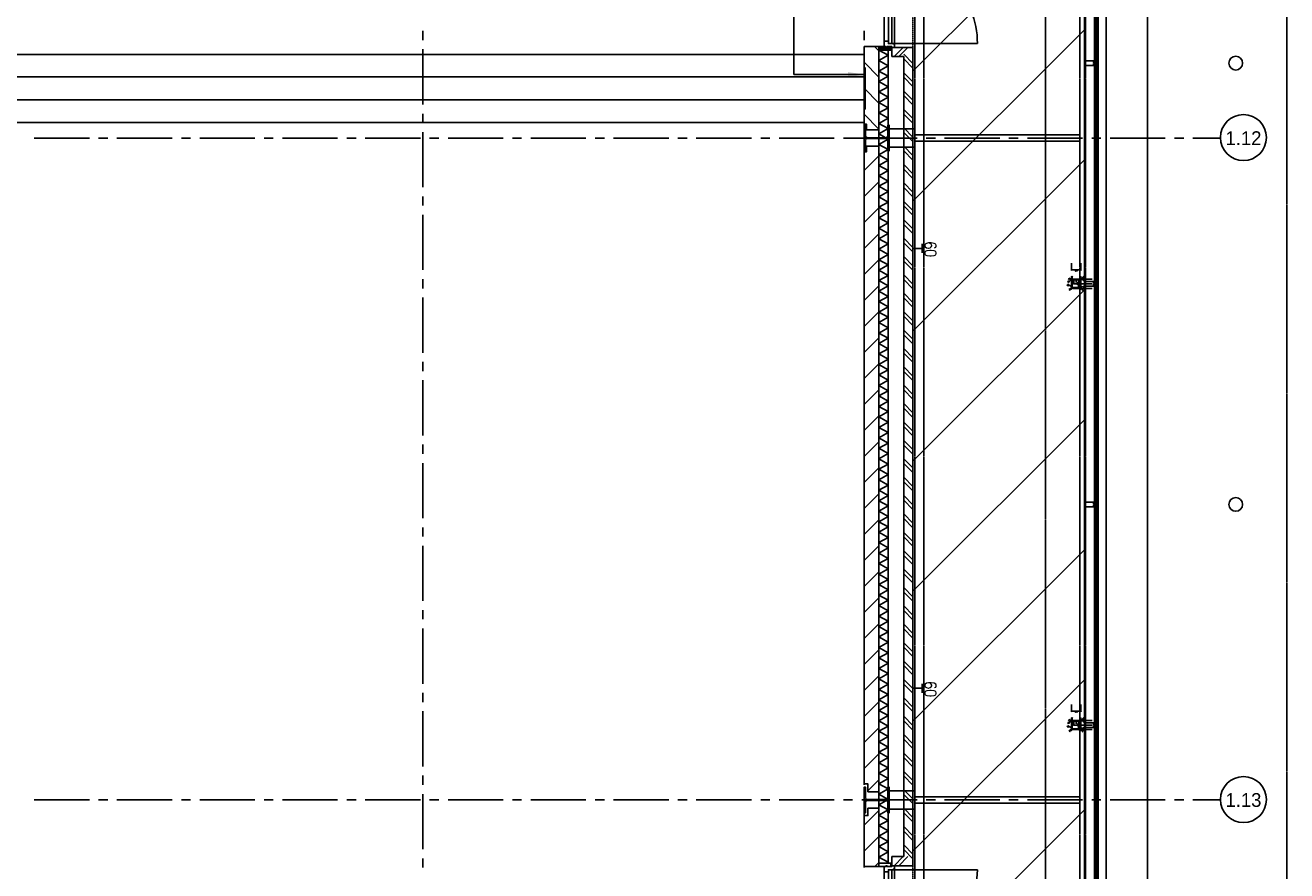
# Model space of a CAD drawing. Extents: x -66955 to 52345, y -20450 to 69550.
# Tile 81 of 94: x -9654 to 4065, y 33415 to 42612. Entities that reach past the tile are written whole.
import ezdxf
from ezdxf.enums import TextEntityAlignment as Align

# ---------------------------------------------------------------- set-up
doc = ezdxf.new("R2010")
doc.units = 0
doc.header["$MEASUREMENT"] = 0
doc.linetypes.add('DASHED', pattern=[0.75, 0.5, -0.25])
doc.linetypes.add('HIDDEN', pattern=[0.375, 0.25, -0.125])
for name, color, linetype in [('BEGGR$--21-', 7, 'CONTINUOUS'), ('BEGGR$--22-', 7, 'CONTINUOUS'), ('BEGGR$--28-', 7, 'CONTINUOUS'), ('BEGGR$--31-', 7, 'CONTINUOUS'), ('BEGGR$--32-', 7, 'CONTINUOUS'), ('BEGGR$--E5-', 7, 'CONTINUOUS'), ('BEGGR$--EA-', 7, 'CONTINUOUS'), ('BEGGR--11-', 7, 'CONTINUOUS'), ('BEGGR--21-', 7, 'CONTINUOUS'), ('BEGGR--22-', 7, 'CONTINUOUS'), ('BEGGR--27-', 7, 'CONTINUOUS'), ('BEGGR--28-', 7, 'CONTINUOUS'), ('BEGGR--31-', 7, 'CONTINUOUS'), ('STRAMIEN--01-', 7, 'CONTINUOUS'), ('STRAMIEN--E7-', 7, 'CONTINUOUS')]:
    doc.layers.add(name, color=color, linetype=linetype)
doc.styles.add('ROMANS', font='ROMANS', dxfattribs={"height": 0.2})
doc.styles.add('txt', font='TXT', dxfattribs={"height": 0.2})
doc.dimstyles.new('MSADIM', dxfattribs={"dimtxt": 175, "dimasz": 175, "dimexe": 87.5, "dimexo": -87.5, "dimgap": 0, "dimtad": 1, "dimdec": 0, "dimzin": 2, "dimtxsty": 'txt', "dimtsz": 175, "dimcen": 175, "dimazin": 3, "dimtfac": 1, "dimtdec": 0, "dimtofl": 0, "dimtmove": 0, "dimatfit": 3, "dimtvp": 87.5, "dimtolj": 1, "dimtzin": 2})

# ---------------------------------------------------------------- blocks, each defined once
blk = doc.blocks.new('B__DIM')
at = {"layer": 'BEGGR--28-', "color": 7, "linetype": 'CONTINUOUS'}
for p, q in [((-0.5, -0.5), (0.5, 0.5)), ((-0.5, 0), (0.5, 0)), ((0, 0.5), (0, -0.5))]:
    blk.add_line(p, q, dxfattribs=at)
blk = doc.blocks.new('B28KOK')
at = {"layer": 'BEGGR--28-', "color": 7, "linetype": 'CONTINUOUS'}
for p, q in [((-174, 50), (-24, 50)), ((-174, 0), (26, 0)), ((-42, 37), (-92, 27)), ((-48, 44), (-79, 62)), ((-13, 50), (-51, 50)), ((-13, 42), (-51, 42)), ((-50, 50), (-50, 42)), ((-50, 38), (-50, -38)), ((-42, 38), (-42, -38)), ((38, 50), (-38, 50)), ((38, 42), (-38, 42)), ((-25, -50), (-25, 50)), ((25, -50), (25, 0)), ((41, 36), (93, 5)), ((42, -38), (42, 38)), ((48, 44), (79, 62)), ((50, -38), (50, 38)), ((-174, -50), (-24, -50)), ((-174, -50), (26, -50)), ((-42, -39), (-92, -49)), ((-46, -46), (-82, -82)), ((-26, -42), (-51, -42)), ((-26, -50), (-51, -50)), ((-50, -13), (-50, -76)), ((-50, -13), (-50, -51)), ((-50, -42), (-50, -50)), ((-50, -50), (0, -50)), ((-50, -75), (-42, -75)), ((-42, -13), (-42, -76)), ((-38, -42), (38, -42)), ((-38, -50), (38, -50)), ((0, -13), (0, -51)), ((42, -26), (42, -76)), ((42, -37), (92, -27)), ((42, -75), (50, -75)), ((48, -44), (79, -62)), ((50, -26), (50, -76)), ((-50, -224), (-50, -149)), ((-50, -150), (50, -150)), ((50, -224), (50, -149))]:
    blk.add_line(p, q, dxfattribs=at)
for points in [[(-58, 45), (-48, 44), (-54, 53)], [(-50, 31), (-42, 37), (-52, 40)], [(51, 35), (41, 36), (47, 27)], [(54, 53), (48, 44), (58, 45)], [(-50, -56), (-46, -46), (-56, -50)], [(-50, -45), (-42, -39), (-52, -36)], [(50, -31), (42, -37), (52, -40)], [(58, -45), (48, -44), (54, -53)]]:
    blk.add_lwpolyline(points, dxfattribs=at)
for centre, radius, start, end in [((-38, 38), 12, 90, 180), ((-38, 38), 4, 90, 180), ((38, 38), 12, 0, 90), ((38, 38), 4, 0, 90), ((-38, -38), 12, 180, 270), ((-38, -38), 4, 180, 270), ((38, -38), 4, 270, 360), ((38, -38), 12, 270, 360)]:
    blk.add_arc(centre, radius, start, end, dxfattribs=at)
at = {"layer": 'BEGGR--28-', "color": 7, "linetype": 'CONTINUOUS', "xscale": 9, "yscale": -9}
for p, rotation in [((-50, 50), 90), ((-50, 42), 270), ((-25, 50), 90), ((25, 0), 90), ((-50, -42), 90), ((-50, -50), 270), ((-50, -50), 180), ((-50, -75), 180), ((-25, -50), 270), ((25, -50), 270), ((42, -75), 180), ((-50, -150), 180)]:
    blk.add_blockref('B__DIM', p, dxfattribs=dict(at, rotation=rotation))
for p in [(-42, -75), (0, -50), (50, -75), (50, -150)]:
    blk.add_blockref('B__DIM', p, dxfattribs=at)
at = {"layer": 'BEGGR--28-', "color": 7, "linetype": 'CONTINUOUS', "extrusion": (0, 0, -1), "style": 'ROMANS'}
for s, rotation, p in [('4', 348.7023, (88, 33)), ('R', 348.7023, (75, 35)), ('12', 30.9762, (64, 59)), ('R', 30.9762, (53, 52)), ('8', 90, (46, 43)), ('100', 90, (20, -12)), ('12', 329.0238, (-65, 59)), ('R', 329.0238, (-76, 66)), ('4', 30.9592, (-84, 16)), ('R', 30.9592, (-96, 9)), ('4', 348.6941, (88, -43)), ('12', 315, (76, -69)), ('R', 348.6941, (75, -41)), ('R', 315, (66, -60)), ('8', 90, (46, -49)), ('50', 90, (-30, -32)), ('12', 30.9555, (-69, -52)), ('4', 348.6941, (-78, -25)), ('R', 30.9555, (-81, -59)), ('R', 348.6941, (-91, -23))]:
    blk.add_text(s, height=9, rotation=rotation, dxfattribs=at).set_placement(p)
for s, p in [('8', (43, -70)), ('50', (18, -46)), ('100', (-12, -146)), ('8', (-49, -70))]:
    blk.add_text(s, height=9, dxfattribs=at).set_placement(p)
blk = doc.blocks.new('B28HE')
at = {"layer": 'BEGGR$--28-', "color": 5, "linetype": 'CONTINUOUS'}
for p, q in [((-4, -98), (-4, 98)), ((4, -98), (4, 98))]:
    blk.add_line(p, q, dxfattribs=at)
for points in [[(-28, 122), (-140, 122), (-140, 135), (140, 135), (140, 122), (28, 122)], [(-28, -122), (-140, -122), (-140, -135), (140, -135), (140, -122), (28, -122)]]:
    blk.add_lwpolyline(points, dxfattribs=at)
for centre, start, end in [((-28, 98), 0, 90), ((28, 98), 90, 180), ((-28, -98), 270, 360), ((28, -98), 180, 270)]:
    blk.add_arc(centre, 24, start, end, dxfattribs=at)
blk = doc.blocks.new('*O616')
at = {"layer": 'BEGGR$--31-', "color": 7, "linetype": 'CONTINUOUS'}
for p, q in [((-943, 422.5), (-943, -507.5)), ((920, 507.5), (-920, 507.5)), ((943, 422.5), (943, -507.5)), ((-950, 393.5), (950, 393.5))]:
    blk.add_line(p, q, dxfattribs=at)
for points in [[(-920, 507.5), (-920, 460.5), (-945, 460.5), (-945, 409.5), (-950, 409.5), (-950, 393.5), (-987, 393.5), (-987, 423.5), (-978, 423.5), (-978, 477.5), (-987, 477.5), (-987, 487.5), (-978, 487.5), (-978, 507.5)], [(-943, 460.5), (-13, 460.5), (-13, 422.5), (-943, 422.5)], [(943, 460.5), (13, 460.5), (13, 422.5), (943, 422.5)], [(920, 507.5), (920, 460.5), (945, 460.5), (945, 409.5), (950, 409.5), (950, 393.5), (987, 393.5), (987, 423.5), (978, 423.5), (978, 477.5), (987, 477.5), (987, 487.5), (978, 487.5), (978, 507.5)]]:
    blk.add_lwpolyline(points, close=True, dxfattribs=at)
blk.add_arc((-942.999383, 422.51114), 930, 269.9436055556, 360, dxfattribs=at)
at = {"layer": 'BEGGR$--31-', "color": 7, "linetype": 'CONTINUOUS', "extrusion": (0, 0, -1)}
blk.add_arc((-943, 422.51), 930, 270, 360, dxfattribs=at)
blk = doc.blocks.new('BI$RS')
at = {"layer": 'BEGGR$--31-', "color": 7, "linetype": 'CONTINUOUS'}
blk.add_blockref('*O616', (-978, -507.5), dxfattribs=at)

msp = doc.modelspace()

# ---------------------------------------------------------------- linework, layer by layer
at = {"layer": 'BEGGR$--21-', "color": 7, "linetype": 'CONTINUOUS'}
for p, q in [((-418.28, 42379.97), (-370, 42331.69)), ((-370, 42341.97), (-370, 33498)), ((-370, 42341.97), (-270, 42341.97)), ((-270, 42341.97), (-270, 33498)), ((-230, 42371), (0, 42371)), ((-230, 42271), (-230, 42371)), ((-230, 42271), (-100, 42271)), ((-205, 42271), (-105, 42371)), ((-155, 42271), (-55, 42371)), ((-100, 42296), (0, 42196)), ((-100, 42271), (-100, 33568.97)), ((0, 42371), (0, 33468.97)), ((-530, 42208.84), (-370, 42048.84)), ((-100, 42246), (0, 42146)), ((-100, 42096), (0, 41996)), ((-100, 42046), (0, 41946)), ((-530, 41926), (-370, 41766)), ((-100, 41896), (0, 41796)), ((-100, 41846), (0, 41746)), ((-530, 41643.16), (-370, 41483.16)), ((-100, 41696), (0, 41596)), ((-100, 41646), (0, 41546)), ((-100, 41496), (0, 41396)), ((-100, 41446), (0, 41346)), ((-100, 41296), (0, 41196)), ((-530, 41031.75), (-370, 41191.75)), ((-100, 41246), (0, 41146)), ((-100, 41096), (0, 40996)), ((-100, 41046), (0, 40946)), ((-530, 40748.91), (-370, 40908.91)), ((-100, 40896), (0, 40796)), ((-100, 40846), (0, 40746)), ((-530, 40466.07), (-370, 40626.07)), ((-100, 40696), (0, 40596)), ((-100, 40646), (0, 40546)), ((-100, 40496), (0, 40396)), ((-530, 40183.23), (-370, 40343.23)), ((-100, 40446), (0, 40346)), ((-100, 40296), (0, 40196)), ((-100, 40246), (0, 40146)), ((-530, 39900.38), (-370, 40060.38)), ((-100, 40096), (0, 39996)), ((-100, 40046), (0, 39946)), ((-100, 39896), (0, 39796)), ((-100, 39846), (0, 39746)), ((-530, 39617.54), (-370, 39777.54)), ((-100, 39696), (0, 39596)), ((-100, 39646), (0, 39546)), ((-530, 39334.7), (-370, 39494.7)), ((-100, 39496), (0, 39396)), ((-100, 39446), (0, 39346)), ((-100, 39296), (0, 39196)), ((-100, 39246), (0, 39146)), ((-530, 39051.85), (-370, 39211.85)), ((-100, 39096), (0, 38996)), ((-100, 39046), (0, 38946)), ((-530, 38769.01), (-370, 38929.01)), ((-100, 38896), (0, 38796)), ((-100, 38846), (0, 38746)), ((-100, 38696), (0, 38596)), ((-530, 38486.17), (-370, 38646.17)), ((-100, 38646), (0, 38546)), ((-100, 38496), (0, 38396)), ((-100, 38446), (0, 38346)), ((-530, 38203.33), (-370, 38363.33)), ((-100, 38296), (0, 38196)), ((-100, 38246), (0, 38146)), ((-530, 37920.48), (-370, 38080.48)), ((-100, 38096), (0, 37996)), ((-100, 38046), (0, 37946)), ((-100, 37896), (0, 37796)), ((-530, 37637.64), (-370, 37797.64)), ((-100, 37846), (0, 37746)), ((-100, 37696), (0, 37596)), ((-100, 37646), (0, 37546)), ((-530, 37354.8), (-370, 37514.8)), ((-100, 37496), (0, 37396)), ((-100, 37446), (0, 37346)), ((-530, 37071.96), (-370, 37231.96)), ((-100, 37296), (0, 37196)), ((-100, 37246), (0, 37146)), ((-100, 37096), (0, 36996)), ((-100, 37046), (0, 36946)), ((-530, 36789.11), (-370, 36949.11)), ((-100, 36896), (0, 36796)), ((-100, 36846), (0, 36746)), ((-530, 36506.27), (-370, 36666.27)), ((-100, 36696), (0, 36596)), ((-100, 36646), (0, 36546)), ((-100, 36496), (0, 36396)), ((-530, 36223.43), (-370, 36383.43)), ((-100, 36446), (0, 36346)), ((-100, 36296), (0, 36196)), ((-100, 36246), (0, 36146)), ((-530, 35940.58), (-370, 36100.58)), ((-100, 36096), (0, 35996)), ((-100, 36046), (0, 35946)), ((-530, 35657.74), (-370, 35817.74)), ((-100, 35896), (0, 35796)), ((-100, 35846), (0, 35746)), ((-100, 35696), (0, 35596)), ((-530, 35374.9), (-370, 35534.9)), ((-100, 35646), (0, 35546)), ((-100, 35496), (0, 35396)), ((-100, 35446), (0, 35346)), ((-100, 35296), (0, 35196)), ((-530, 35092.06), (-370, 35252.06)), ((-100, 35246), (0, 35146)), ((-100, 35096), (0, 34996)), ((-100, 35046), (0, 34946)), ((-530, 34809.21), (-370, 34969.21)), ((-100, 34896), (0, 34796)), ((-100, 34846), (0, 34746)), ((-530, 34526.37), (-370, 34686.37)), ((-100, 34696), (0, 34596)), ((-100, 34646), (0, 34546)), ((-100, 34496), (0, 34396)), ((-100, 34446), (0, 34346)), ((-490, 34283.53), (-370, 34403.53)), ((-100, 34296), (0, 34196)), ((-100, 34246), (0, 34146)), ((-530, 33911.84), (-370, 34071.84)), ((-100, 34096), (0, 33996)), ((-100, 34046), (0, 33946)), ((-100, 33896), (0, 33796)), ((-530, 33629), (-370, 33789)), ((-100, 33846), (0, 33746)), ((-100, 33696), (0, 33596)), ((-100, 33646), (0, 33546)), ((-416.16, 33460), (-370, 33506.16)), ((-370, 33498), (-270, 33498)), ((-230, 33568.97), (-100, 33568.97)), ((-230, 33468.97), (-230, 33568.97)), ((-205, 33468.97), (-105, 33568.97)), ((-155, 33468.97), (-55, 33568.97)), ((-230, 33468.97), (0, 33468.97))]:
    msp.add_line(p, q, dxfattribs=at)
for points in [[(-505, 41475), (-505, 41535), (-530, 41535), (-530, 42379.97), (-490, 42379.97), (-490, 42379.97), (-370, 42379.97), (-370, 41475)], [(-520, 41700), (-530, 41700), (-530, 42150), (-520, 42150)], [(-24530, 42050), (-530, 42050), (-530, 41800), (-24530, 41800)], [(-490, 34275), (-490, 34359), (-530, 34359), (-530, 41235), (-505, 41235), (-505, 41295), (-370, 41295), (-370, 34275)], [(-490, 34095), (-490, 34015), (-530, 34015), (-530, 33460), (-490, 33460), (-490, 33460), (-370, 33460), (-370, 34095)]]:
    msp.add_lwpolyline(points, close=True, dxfattribs=at)
for points in [[(-370, 42341.97), (-270, 42284.97), (-370, 42227.97)], [(-370, 42227.97), (-270, 42170.97), (-370, 42113.97)], [(-370, 42113.97), (-270, 42056.97), (-370, 41999.97)], [(-370, 41999.97), (-270, 41942.97), (-370, 41885.97)], [(-370, 41885.97), (-270, 41828.97), (-370, 41771.97)], [(-370, 41771.97), (-270, 41714.97), (-370, 41657.97)], [(-370, 41657.97), (-270, 41600.97), (-370, 41543.97)], [(-370, 41543.97), (-270, 41486.97), (-370, 41429.97)], [(-370, 41429.97), (-270, 41372.97), (-370, 41315.97)], [(-370, 41315.97), (-270, 41258.97), (-370, 41201.97)], [(-370, 41201.97), (-270, 41144.97), (-370, 41087.97)], [(-370, 41087.97), (-270, 41030.97), (-370, 40973.97)], [(-370, 40973.97), (-270, 40916.97), (-370, 40859.97)], [(-370, 40859.97), (-270, 40802.97), (-370, 40745.97)], [(-370, 40745.97), (-270, 40688.97), (-370, 40631.97)], [(-370, 40631.97), (-270, 40574.97), (-370, 40517.97)], [(-370, 40517.97), (-270, 40460.97), (-370, 40403.97)], [(-370, 40403.97), (-270, 40346.97), (-370, 40289.97)], [(-370, 40289.97), (-270, 40232.97), (-370, 40175.97)], [(-370, 40175.97), (-270, 40118.97), (-370, 40061.97)], [(-370, 40061.97), (-270, 40004.97), (-370, 39947.97)], [(-370, 39947.97), (-270, 39890.97), (-370, 39833.97)], [(-370, 39833.97), (-270, 39776.97), (-370, 39719.97)], [(-370, 39719.97), (-270, 39662.97), (-370, 39605.97)], [(-370, 39605.97), (-270, 39548.97), (-370, 39491.97)], [(-370, 39491.97), (-270, 39434.97), (-370, 39377.97)], [(-370, 39377.97), (-270, 39320.97), (-370, 39263.97)], [(-370, 39263.97), (-270, 39206.97), (-370, 39149.97)], [(-370, 39149.97), (-270, 39092.97), (-370, 39035.97)], [(-370, 39035.97), (-270, 38978.97), (-370, 38921.97)], [(-370, 38921.97), (-270, 38864.97), (-370, 38807.97)], [(-370, 38807.97), (-270, 38750.97), (-370, 38693.97)], [(-370, 38693.97), (-270, 38636.97), (-370, 38579.97)], [(-370, 38579.97), (-270, 38522.97), (-370, 38465.97)], [(-370, 38465.97), (-270, 38408.97), (-370, 38351.97)], [(-370, 38351.97), (-270, 38294.97), (-370, 38237.97)], [(-370, 38237.97), (-270, 38180.97), (-370, 38123.97)], [(-370, 38123.97), (-270, 38066.97), (-370, 38009.97)], [(-370, 38009.97), (-270, 37952.97), (-370, 37895.97)], [(-370, 37895.97), (-270, 37838.97), (-370, 37781.97)], [(-370, 37781.97), (-270, 37724.97), (-370, 37667.97)], [(-370, 37667.97), (-270, 37610.97), (-370, 37553.97)], [(-370, 37553.97), (-270, 37496.97), (-370, 37439.97)], [(-370, 37439.97), (-270, 37382.97), (-370, 37325.97)], [(-370, 37325.97), (-270, 37268.97), (-370, 37211.97)], [(-370, 37211.97), (-270, 37154.97), (-370, 37097.97)], [(-370, 37097.97), (-270, 37040.97), (-370, 36983.97)], [(-370, 36983.97), (-270, 36926.97), (-370, 36869.97)], [(-370, 36869.97), (-270, 36812.97), (-370, 36755.97)], [(-370, 36755.97), (-270, 36698.97), (-370, 36641.97)], [(-370, 36641.97), (-270, 36584.97), (-370, 36527.97)], [(-370, 36527.97), (-270, 36470.97), (-370, 36413.97)], [(-370, 36413.97), (-270, 36356.97), (-370, 36299.97)], [(-370, 36299.97), (-270, 36242.97), (-370, 36185.97)], [(-370, 36185.97), (-270, 36128.97), (-370, 36071.97)], [(-370, 36071.97), (-270, 36014.97), (-370, 35957.97)], [(-370, 35957.97), (-270, 35900.97), (-370, 35843.97)], [(-370, 35843.97), (-270, 35786.97), (-370, 35729.97)], [(-370, 35729.97), (-270, 35672.97), (-370, 35615.97)], [(-370, 35615.97), (-270, 35558.97), (-370, 35501.97)], [(-370, 35501.97), (-270, 35444.97), (-370, 35387.97)], [(-370, 35387.97), (-270, 35330.97), (-370, 35273.97)], [(-370, 35273.97), (-270, 35216.97), (-370, 35159.97)], [(-370, 35159.97), (-270, 35102.97), (-370, 35045.97)], [(-370, 35045.97), (-270, 34988.97), (-370, 34931.97)], [(-370, 34931.97), (-270, 34874.97), (-370, 34817.97)], [(-370, 34817.97), (-270, 34760.97), (-370, 34703.97)], [(-370, 34703.97), (-270, 34646.97), (-370, 34589.97)], [(-370, 34589.97), (-270, 34532.97), (-370, 34475.97)], [(-370, 34475.97), (-270, 34418.97), (-370, 34361.97)], [(-370, 34361.97), (-270, 34304.97), (-370, 34247.97)], [(-370, 34247.97), (-270, 34190.97), (-370, 34133.97)], [(-370, 34133.97), (-270, 34076.97), (-370, 34019.97)], [(-370, 34019.97), (-270, 33962.97), (-370, 33905.97)], [(-370, 33905.97), (-270, 33848.97), (-370, 33791.97)], [(-370, 33791.97), (-270, 33734.97), (-370, 33677.97)], [(-370, 33677.97), (-270, 33620.97), (-370, 33563.97)], [(-370, 33563.97), (-270, 33506.97), (-286, 33497.97)]]:
    msp.add_lwpolyline(points, dxfattribs=at)
at = {"layer": 'BEGGR$--22-', "color": 6, "linetype": 'HIDDEN'}
for q in [(-530, 41600.66), (-691.09, 41385)]:
    msp.add_line((-530, 41385), q, dxfattribs=at)
at = {"layer": 'BEGGR$--28-', "color": 5, "linetype": 'HIDDEN'}
for points in [[(-260, 41285), (20, 41285), (20, 41485), (-260, 41485)], [(20, 41350), (1815, 41350), (1815, 41420), (20, 41420)]]:
    msp.add_lwpolyline(points, close=True, dxfattribs=at)
at = {"layer": 'BEGGR$--28-', "color": 5, "linetype": 'CONTINUOUS'}
msp.add_circle((3510, 42199.99), 75, dxfattribs=at)
at = {"layer": 'BEGGR$--31-', "color": 7, "linetype": 'CONTINUOUS'}
for p, q in [((-370, 42376.93), (-366.9, 42380.03)), ((-370, 42362.79), (-352.76, 42380.03)), ((-370, 42348.64), (-338.61, 42380.03)), ((-342.26, 42342.03), (-370, 42369.77)), ((-356.4, 42342.03), (-370, 42355.63)), ((-328.12, 42342.03), (-366.12, 42380.03)), ((-362.47, 42342.03), (-324.47, 42380.03)), ((-313.98, 42342.03), (-351.98, 42380.03)), ((-348.33, 42342.03), (-310.33, 42380.03)), ((-299.83, 42342.03), (-337.83, 42380.03)), ((-334.19, 42342.03), (-296.19, 42380.03)), ((-285.69, 42342.03), (-323.69, 42380.03)), ((-320.04, 42342.03), (-291.04, 42371.03)), ((-271.55, 42342.03), (-309.55, 42380.03)), ((-305.9, 42342.03), (-267.9, 42380.03)), ((-294, 42378.62), (-295.41, 42380.03)), ((-291.76, 42342.03), (-253.76, 42380.03)), ((-257.41, 42342.03), (-286.41, 42371.03)), ((-284, 42378.07), (-282.04, 42380.03)), ((-243.27, 42342.03), (-281.27, 42380.03)), ((-277.62, 42342.03), (-240, 42379.65)), ((-240, 42352.91), (-267.12, 42380.03)), ((-263.48, 42342.03), (-240, 42365.51)), ((-240, 42367.05), (-252.98, 42380.03)), ((-249.33, 42342.03), (-240, 42351.36))]:
    msp.add_line(p, q, dxfattribs=at)
for points in [[(-370, 42380.03), (-294, 42380.03), (-294, 42371.03), (-284, 42371.03), (-284, 42380.03), (-240, 42380.03), (-240, 42342.03), (-370, 42342.03)], [(-370, 33460), (-294, 33460), (-294, 33469), (-284, 33469), (-284, 33460), (-240, 33460), (-240, 33498), (-370, 33498)]]:
    msp.add_lwpolyline(points, close=True, dxfattribs=at)
at = {"layer": 'BEGGR$--32-', "color": 7, "linetype": 'HIDDEN'}
msp.add_lwpolyline([(-530, 42295), (-49330, 42295), (-49330, 41555), (-530, 41555)], close=True, dxfattribs=at)
at = {"layer": 'BEGGR$--E5-', "color": 1, "linetype": 'CONTINUOUS'}
for p, q in [((100, 40235.15), (100, 40135.15)), ((0, 40185.15), (100, 40185.15)), ((0, 35400.15), (100, 35400.15)), ((100, 35450.15), (100, 35350.15))]:
    msp.add_line(p, q, dxfattribs=at)
at = {"layer": 'BEGGR$--E5-', "color": 1, "linetype": 'DASHED'}
msp.add_lwpolyline([(0, 44665), (0, 25635), (0, 25635), (0, 11605), (-49437.91, 11605), (-49437.91, 16785.05), (-53530, 16785.05), (-53530, 24110.05), (-56810, 24110.05)], dxfattribs=at)
at = {"layer": 'BEGGR--11-', "color": 1, "linetype": 'CONTINUOUS'}
for p, q in [((0, 42113.28), (1875, 43988.28)), ((0, 40699.07), (1875, 42574.07)), ((0, 39284.85), (1875, 41159.85)), ((0, 37870.64), (1875, 39745.64)), ((0, 36456.43), (1875, 38331.43)), ((0, 35042.21), (1875, 36917.21)), ((0, 33628), (1875, 35503)), ((0, 32213.79), (1875, 34088.79))]:
    msp.add_line(p, q, dxfattribs=at)
at = {"layer": 'BEGGR--21-', "color": 7, "linetype": 'CONTINUOUS'}
msp.add_lwpolyline([(2549.93, 30028), (2549.93, 44725.35), (2099.93, 44725.35), (2099.93, 30028)], close=True, dxfattribs=at)
at = {"layer": 'BEGGR--22-', "color": 6, "linetype": 'HIDDEN'}
for q in [(-530, 41600.66), (-691.09, 41385)]:
    msp.add_line((-530, 41385), q, dxfattribs=at)
at = {"layer": 'BEGGR--27-', "color": 7, "linetype": 'HIDDEN'}
msp.add_lwpolyline([(4065, 28914), (1440, 28914), (1440, 48200), (4065, 48200)], close=True, dxfattribs=at)
at = {"layer": 'BEGGR--28-', "color": 5, "linetype": 'HIDDEN'}
for points in [[(20, 25700), (120, 25700), (120, 44640), (20, 44640)], [(1875, 25700), (1815, 25700), (1815, 44640), (1875, 44640)], [(-260, 41285), (20, 41285), (20, 41485), (-260, 41485)], [(20, 41350), (1815, 41350), (1815, 41420), (20, 41420)], [(-260, 34085), (20, 34085), (20, 34285), (-260, 34285)], [(20, 34150), (1815, 34150), (1815, 34220), (20, 34220)]]:
    msp.add_lwpolyline(points, close=True, dxfattribs=at)
at = {"layer": 'BEGGR--28-', "color": 5, "linetype": 'CONTINUOUS'}
for centre in [(3510, 42199.99), (3510, 37399.99)]:
    msp.add_circle(centre, 75, dxfattribs=at)
at = {"layer": 'BEGGR--31-', "color": 7, "linetype": 'CONTINUOUS'}
for p, q in [((1864.93, 25719.98), (1864.93, 44603.76)), ((1864.93, 25719.98), (1864.93, 44603.76)), ((2015, 25715), (2015, 44605.59))]:
    msp.add_line(p, q, dxfattribs=at)
for points in [[(1978, 44590), (1973, 44590), (1973, 42210), (1978, 42210)], [(1995, 44590), (1990, 44590), (1990, 42210), (1995, 42210)], [(1865, 42175), (1965, 42175), (1965, 42195), (2000, 42195), (2000, 42175), (2015, 42175), (2015, 42225), (2000, 42225.01), (2000, 42205), (1965, 42205), (1965, 42225), (1865, 42225)], [(1978, 42190), (1973, 42190), (1973, 39810), (1978, 39810)], [(1978, 42222), (1990, 42222), (1990, 42210), (1978, 42210)], [(1978, 42190), (1990, 42190), (1990, 42178), (1978, 42178)], [(1995, 42190), (1990, 42190), (1990, 39810), (1995, 39810)], [(1865, 39775), (1965, 39775), (1965, 39795), (2000, 39795), (2000, 39775), (2015, 39775), (2015, 39825), (2000, 39825.01), (2000, 39805), (1965, 39805), (1965, 39825), (1865, 39825)], [(1978, 39790), (1973, 39790), (1973, 37410), (1978, 37410)], [(1978, 39822), (1990, 39822), (1990, 39810), (1978, 39810)], [(1978, 39790), (1990, 39790), (1990, 39778), (1978, 39778)], [(1995, 39790), (1990, 39790), (1990, 37410), (1995, 37410)], [(1865, 37375), (1965, 37375), (1965, 37395), (2000, 37395), (2000, 37375), (2015, 37375), (2015, 37425), (2000, 37425.01), (2000, 37405), (1965, 37405), (1965, 37425), (1865, 37425)], [(1978, 37390), (1973, 37390), (1973, 35010), (1978, 35010)], [(1978, 37422), (1990, 37422), (1990, 37410), (1978, 37410)], [(1978, 37390), (1990, 37390), (1990, 37378), (1978, 37378)], [(1995, 37390), (1990, 37390), (1990, 35010), (1995, 35010)], [(1865, 34975), (1965, 34975), (1965, 34995), (2000, 34995), (2000, 34975), (2015, 34975), (2015, 35025), (2000, 35025.01), (2000, 35005), (1965, 35005), (1965, 35025), (1865, 35025)], [(1978, 34990), (1973, 34990), (1973, 32610), (1978, 32610)], [(1978, 35022), (1990, 35022), (1990, 35010), (1978, 35010)], [(1978, 34990), (1990, 34990), (1990, 34978), (1978, 34978)], [(1995, 34990), (1990, 34990), (1990, 32610), (1995, 32610)]]:
    msp.add_lwpolyline(points, close=True, dxfattribs=at)
at = {"layer": 'STRAMIEN--E7-', "color": 6, "linetype": 'CONTINUOUS'}
for p, q in [((-5330, 42550), (-5330, 42450)), ((-530, 42550), (-530, 42450)), ((-5330, 42350), (-5330, 42050)), ((-530, 42350), (-530, 42050)), ((-5330, 42050), (-5330, 41750)), ((-530, 42050), (-530, 41750)), ((-5330, 41650), (-5330, 41550)), ((-530, 41650), (-530, 41550)), ((-5330, 41450), (-5330, 41150)), ((-530, 41450), (-530, 41150)), ((-9256, 41385), (-9556, 41385)), ((-8956, 41385), (-9256, 41385)), ((-8756, 41385), (-8856, 41385)), ((-8356, 41385), (-8656, 41385)), ((-8056, 41385), (-8356, 41385)), ((-7856, 41385), (-7956, 41385)), ((-7456, 41385), (-7756, 41385)), ((-7156, 41385), (-7456, 41385)), ((-6956, 41385), (-7056, 41385)), ((-6556, 41385), (-6856, 41385)), ((-6256, 41385), (-6556, 41385)), ((-6056, 41385), (-6156, 41385)), ((-5656, 41385), (-5956, 41385)), ((-5356, 41385), (-5656, 41385)), ((-5156, 41385), (-5256, 41385)), ((-4756, 41385), (-5056, 41385)), ((-4456, 41385), (-4756, 41385)), ((-4256, 41385), (-4356, 41385)), ((-3856, 41385), (-4156, 41385)), ((-3556, 41385), (-3856, 41385)), ((-3356, 41385), (-3456, 41385)), ((-2956, 41385), (-3256, 41385)), ((-2656, 41385), (-2956, 41385)), ((-2456, 41385), (-2556, 41385)), ((-2056, 41385), (-2356, 41385)), ((-1756, 41385), (-2056, 41385)), ((-1556, 41385), (-1656, 41385)), ((-1156, 41385), (-1456, 41385)), ((-856, 41385), (-1156, 41385)), ((-656, 41385), (-756, 41385)), ((-256, 41385), (-556, 41385)), ((44, 41385), (-256, 41385)), ((244, 41385), (144, 41385)), ((644, 41385), (344, 41385)), ((944, 41385), (644, 41385)), ((1144, 41385), (1044, 41385)), ((1544, 41385), (1244, 41385)), ((1844, 41385), (1544, 41385)), ((2044, 41385), (1944, 41385)), ((2444, 41385), (2144, 41385)), ((2744, 41385), (2444, 41385)), ((2944, 41385), (2844, 41385)), ((3344, 41385), (3044, 41385)), ((-5330, 41150), (-5330, 40850)), ((-530, 41150), (-530, 40850)), ((-5330, 40750), (-5330, 40650)), ((-530, 40750), (-530, 40650)), ((-5330, 40550), (-5330, 40250)), ((-530, 40550), (-530, 40250)), ((-5330, 40250), (-5330, 39950)), ((-530, 40250), (-530, 39950)), ((-5330, 39850), (-5330, 39750)), ((-530, 39850), (-530, 39750)), ((-5330, 39650), (-5330, 39350)), ((-530, 39650), (-530, 39350)), ((-5330, 39350), (-5330, 39050)), ((-530, 39350), (-530, 39050)), ((-5330, 38950), (-5330, 38850)), ((-530, 38950), (-530, 38850)), ((-5330, 38750), (-5330, 38450)), ((-530, 38750), (-530, 38450)), ((-5330, 38450), (-5330, 38150)), ((-530, 38450), (-530, 38150)), ((-5330, 38050), (-5330, 37950)), ((-530, 38050), (-530, 37950)), ((-5330, 37850), (-5330, 37550)), ((-530, 37850), (-530, 37550)), ((-5330, 37550), (-5330, 37250)), ((-530, 37550), (-530, 37250)), ((-5330, 37150), (-5330, 37050)), ((-530, 37150), (-530, 37050)), ((-5330, 36950), (-5330, 36650)), ((-530, 36950), (-530, 36650)), ((-5330, 36650), (-5330, 36350)), ((-530, 36650), (-530, 36350)), ((-5330, 36250), (-5330, 36150)), ((-530, 36250), (-530, 36150)), ((-5330, 36050), (-5330, 35750)), ((-530, 36050), (-530, 35750)), ((-5330, 35750), (-5330, 35450)), ((-530, 35750), (-530, 35450)), ((-5330, 35350), (-5330, 35250)), ((-530, 35350), (-530, 35250)), ((-5330, 35150), (-5330, 34850)), ((-530, 35150), (-530, 34850)), ((-5330, 34850), (-5330, 34550)), ((-530, 34850), (-530, 34550)), ((-5330, 34450), (-5330, 34350)), ((-530, 34450), (-530, 34350)), ((-9256, 34185), (-9556, 34185)), ((-8956, 34185), (-9256, 34185)), ((-8756, 34185), (-8856, 34185)), ((-8356, 34185), (-8656, 34185)), ((-8056, 34185), (-8356, 34185)), ((-7856, 34185), (-7956, 34185)), ((-7456, 34185), (-7756, 34185)), ((-7156, 34185), (-7456, 34185)), ((-6956, 34185), (-7056, 34185)), ((-6556, 34185), (-6856, 34185)), ((-6256, 34185), (-6556, 34185)), ((-6056, 34185), (-6156, 34185)), ((-5656, 34185), (-5956, 34185)), ((-5356, 34185), (-5656, 34185)), ((-5330, 34250), (-5330, 33950)), ((-5156, 34185), (-5256, 34185)), ((-4756, 34185), (-5056, 34185)), ((-4456, 34185), (-4756, 34185)), ((-4256, 34185), (-4356, 34185)), ((-3856, 34185), (-4156, 34185)), ((-3556, 34185), (-3856, 34185)), ((-3356, 34185), (-3456, 34185)), ((-2956, 34185), (-3256, 34185)), ((-2656, 34185), (-2956, 34185)), ((-2456, 34185), (-2556, 34185)), ((-2056, 34185), (-2356, 34185)), ((-1756, 34185), (-2056, 34185)), ((-1556, 34185), (-1656, 34185)), ((-1156, 34185), (-1456, 34185)), ((-856, 34185), (-1156, 34185)), ((-656, 34185), (-756, 34185)), ((-256, 34185), (-556, 34185)), ((-530, 34250), (-530, 33950)), ((44, 34185), (-256, 34185)), ((244, 34185), (144, 34185)), ((644, 34185), (344, 34185)), ((944, 34185), (644, 34185)), ((1144, 34185), (1044, 34185)), ((1544, 34185), (1244, 34185)), ((1844, 34185), (1544, 34185)), ((2044, 34185), (1944, 34185)), ((2444, 34185), (2144, 34185)), ((2744, 34185), (2444, 34185)), ((2944, 34185), (2844, 34185)), ((3344, 34185), (3044, 34185)), ((-5330, 33950), (-5330, 33650)), ((-530, 33950), (-530, 33650)), ((-5330, 33550), (-5330, 33450)), ((-530, 33550), (-530, 33450))]:
    msp.add_line(p, q, dxfattribs=at)
for centre in [(3594, 41390), (3594, 34190)]:
    msp.add_circle(centre, 250.05, dxfattribs=at)

# ---------------------------------------------------------------- block references
at = {"layer": 'BEGGR$--28-', "color": 5, "linetype": 'CONTINUOUS', "rotation": 90}
for p in [(-395, 41385), (-395, 34185)]:
    msp.add_blockref('B28HE', p, dxfattribs=at)
at = {"layer": 'BEGGR$--31-', "color": 7, "linetype": 'CONTINUOUS', "rotation": 90}
for p in [(-314, 44336), (-314, 33459.97)]:
    msp.add_blockref('BI$RS', p, dxfattribs=at)
at = {"layer": 'BEGGR--28-', "color": 5, "linetype": 'CONTINUOUS', "rotation": 180}
for p in [(1775, 39800), (1775, 35000)]:
    msp.add_blockref('B28KOK', p, dxfattribs=at)

# ---------------------------------------------------------------- texts
at = {"layer": 'BEGGR$--E5-', "color": 1, "linetype": 'CONTINUOUS', "style": 'ROMANS', "width": 0.79992}
for p in [(190.68, 40174.82), (190.68, 35389.82)]:
    msp.add_text('60', height=125, rotation=270, dxfattribs=at).set_placement(p, align=Align.MIDDLE)
at = {"layer": 'STRAMIEN--01-', "color": 7, "linetype": 'CONTINUOUS', "style": 'txt'}
for s, p in [('1.12', (3594, 41385)), ('1.13', (3594, 34185))]:
    msp.add_text(s, height=150, dxfattribs=at).set_placement(p, align=Align.MIDDLE)

# ---------------------------------------------------------------- leaders
at = {"layer": 'BEGGR$--EA-', "color": 7, "linetype": 'CONTINUOUS'}
msp.add_leader([(-530, 42075), (-1295, 42075), (-1295, 42952.65)], dimstyle='MSADIM', dxfattribs=at)

doc.saveas('drawing.dxf')
